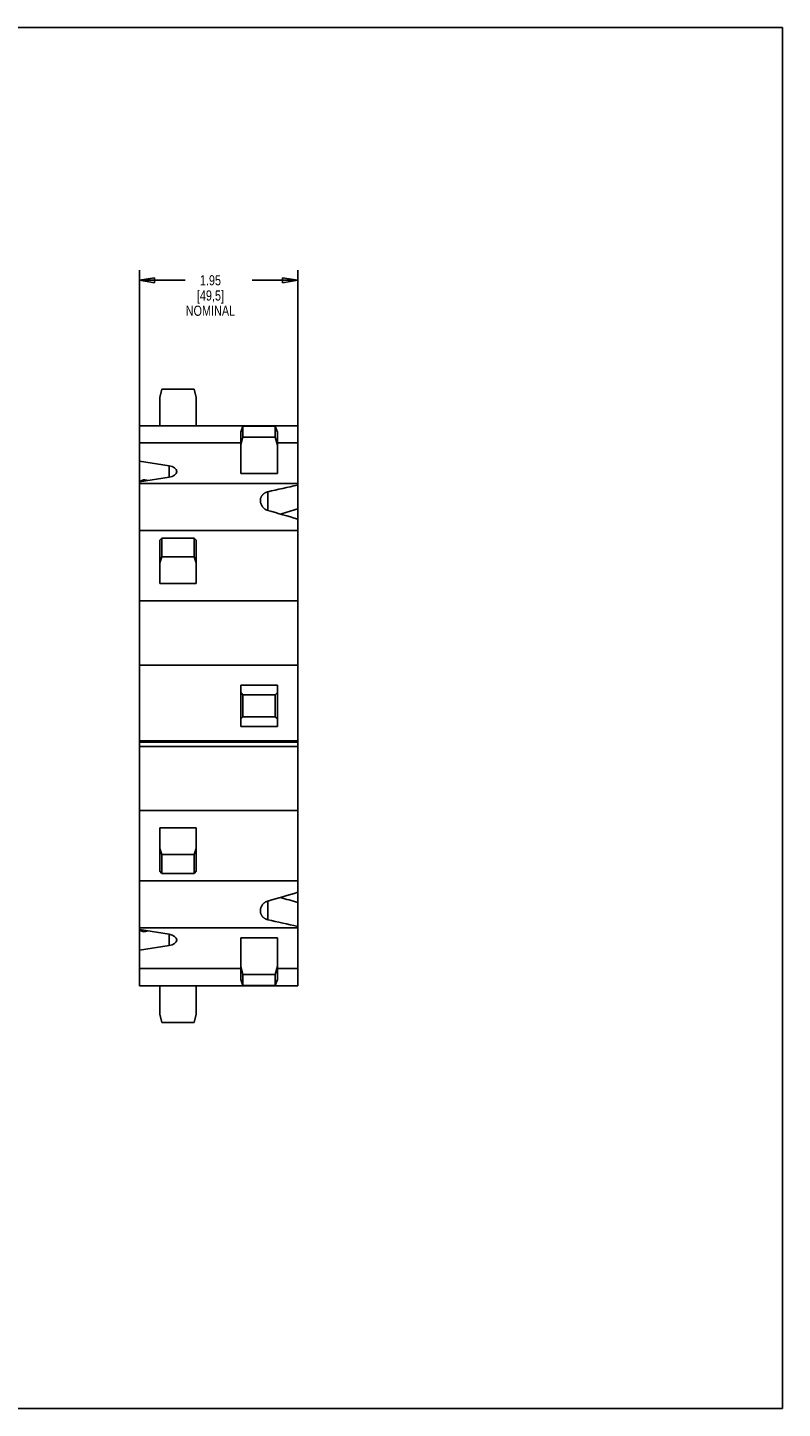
# Model space of a CAD drawing. Header units: inches. Extents: x 0 to 22, y 0 to 17.
# Tile 3 of 3: x 12.7 to 22, y 0 to 17. Entities that reach past the tile are written whole.
import ezdxf

# ---------------------------------------------------------------- set-up
doc = ezdxf.new("R2010")
doc.units = ezdxf.units.IN
doc.header["$LTSCALE"] = 1.21
doc.header["$MEASUREMENT"] = 0
doc.layers.get('0').update_dxf_attribs({"linetype": 'CONTINUOUS'})
doc.layers.add('ALL_FEATURES', color=7, linetype='CONTINUOUS')
doc.styles.get("Standard").update_dxf_attribs({"font": 'txt', "width": 0.8})
doc.dimstyles.new('DIMSTYLE_1', dxfattribs={"dimtxt": 0.125, "dimasz": 0.1875, "dimexe": 0.18, "dimexo": 0.0625, "dimgap": 0.09, "dimtad": 0, "dimtih": 1, "dimtoh": 1, "dimzin": 4, "dimdsep": 46, "dimtxsty": 'STANDARD', "dimblk": 'CLOSED', "dimblk1": 'CLOSED', "dimblk2": 'CLOSED', "dimcen": 0.09, "dimadec": 0, "dimazin": 0, "dimtp": 0.01, "dimtm": 0.01, "dimtfac": 1, "dimtofl": 0, "dimtmove": 0, "dimatfit": 3, "dimldrblk": 'CLOSED', "dimfxl": 1, "dimtolj": 1, "dimtzin": 4, "dimarcsym": 0})

# ---------------------------------------------------------------- blocks, each defined once
blk = doc.blocks.new('_CLOSED')
at = {"color": 0, "linetype": 'BYBLOCK'}
for p, q in [((0, 0), (-1, 0.167)), ((-1, 0.167), (-1, -0.167)), ((-1, -0.167), (0, 0)), ((-1, 0), (0, 0))]:
    blk.add_line(p, q, dxfattribs=at)
blk = doc.blocks.new('*D1')
at = {"color": 3, "linetype": 'CONTINUOUS'}
for p, q in [((14.08, 11.949), (14.08, 14.014)), ((16.03, 11.949), (16.03, 14.014)), ((14.08, 13.889), (14.642, 13.889)), ((16.03, 13.889), (15.467, 13.889))]:
    blk.add_line(p, q, dxfattribs=at)
at = {"color": 3, "linetype": 'CONTINUOUS', "xscale": 0.1875, "yscale": 0.1875, "zscale": 0.1875, "rotation": 180}
blk.add_blockref('_CLOSED', (14.08, 13.889), dxfattribs=at)
at = {"color": 3, "linetype": 'CONTINUOUS', "xscale": 0.1875, "yscale": 0.1875, "zscale": 0.1875}
blk.add_blockref('_CLOSED', (16.03, 13.889), dxfattribs=at)
at = {"color": 3, "linetype": 'CONTINUOUS', "insert": (14.955, 13.952), "char_height": 0.125, "width": 0.7, "attachment_point": 2, "line_spacing_factor": 0.9}
blk.add_mtext('1.95\\P[49,5]\\PNOMINAL', dxfattribs=at)

msp = doc.modelspace()

# ---------------------------------------------------------------- linework, layer by layer
at = {"color": 7, "linetype": 'CONTINUOUS'}
for p, q in [((0, 17), (22, 17)), ((22, 0), (22, 17)), ((14.08, 11.887), (14.08, 12.098)), ((15.356, 12.093), (15.33, 12.02)), ((15.356, 12.093), (15.356, 11.959)), ((15.356, 12.093), (15.753, 12.093)), ((15.753, 12.093), (15.753, 11.959)), ((15.753, 12.093), (15.78, 12.02)), ((16.03, 11.387), (16.03, 12.098)), ((15.33, 11.509), (15.33, 12.02)), ((15.356, 11.959), (15.33, 11.859)), ((15.356, 11.959), (15.753, 11.959)), ((15.753, 11.959), (15.78, 11.859)), ((15.78, 11.509), (15.78, 12.02)), ((14.08, 11.887), (15.33, 11.887)), ((15.78, 11.887), (16.03, 11.887)), ((15.33, 11.509), (15.78, 11.509)), ((14.08, 9.151), (14.08, 11.387)), ((14.08, 11.387), (16.03, 11.387)), ((16.03, 10.808), (14.08, 10.808)), ((14.356, 10.716), (14.33, 10.689)), ((14.356, 10.483), (14.356, 10.716)), ((14.753, 10.716), (14.356, 10.716)), ((14.753, 10.483), (14.753, 10.716)), ((14.753, 10.716), (14.78, 10.689)), ((16.03, 10.808), (16.03, 9.151)), ((14.33, 10.689), (14.33, 10.154)), ((14.78, 10.689), (14.78, 10.154)), ((14.356, 10.483), (14.33, 10.41)), ((14.753, 10.483), (14.356, 10.483)), ((14.753, 10.483), (14.78, 10.41)), ((14.78, 10.154), (14.33, 10.154)), ((16.03, 9.942), (14.08, 9.942)), ((14.08, 9.151), (16.03, 9.151)), ((15.33, 8.396), (15.33, 8.906)), ((15.33, 8.906), (15.78, 8.906)), ((15.78, 8.396), (15.78, 8.906)), ((15.356, 8.785), (15.33, 8.812)), ((15.356, 8.785), (15.356, 8.516)), ((15.356, 8.785), (15.753, 8.785)), ((15.753, 8.785), (15.78, 8.812)), ((15.753, 8.785), (15.753, 8.516)), ((15.356, 8.516), (15.33, 8.49)), ((15.356, 8.516), (15.753, 8.516)), ((15.753, 8.516), (15.78, 8.49)), ((15.33, 8.396), (15.78, 8.396)), ((14.08, 5.915), (14.08, 8.151)), ((14.08, 8.151), (16.03, 8.151)), ((16.03, 8.151), (16.03, 6.494)), ((16.03, 7.36), (14.08, 7.36)), ((14.78, 7.148), (14.33, 7.148)), ((14.33, 7.148), (14.33, 6.613)), ((14.78, 7.148), (14.78, 6.613)), ((14.356, 6.819), (14.33, 6.892)), ((14.753, 6.819), (14.356, 6.819)), ((14.356, 6.586), (14.356, 6.819)), ((14.753, 6.819), (14.78, 6.892)), ((14.753, 6.586), (14.753, 6.819)), ((16.03, 6.494), (14.08, 6.494)), ((14.356, 6.586), (14.33, 6.613)), ((14.753, 6.586), (14.356, 6.586)), ((14.753, 6.586), (14.78, 6.613)), ((14.08, 5.915), (16.03, 5.915)), ((15.33, 5.793), (15.78, 5.793)), ((15.33, 5.282), (15.33, 5.793)), ((15.78, 5.282), (15.78, 5.793)), ((16.03, 5.415), (16.03, 5.915)), ((15.356, 5.343), (15.33, 5.443)), ((15.753, 5.343), (15.78, 5.443)), ((14.08, 5.415), (15.33, 5.415)), ((15.356, 5.208), (15.33, 5.282)), ((15.356, 5.343), (15.753, 5.343)), ((15.356, 5.343), (15.356, 5.208)), ((15.753, 5.343), (15.753, 5.208)), ((15.753, 5.208), (15.78, 5.282)), ((15.78, 5.415), (16.03, 5.415)), ((15.356, 5.208), (15.753, 5.208)), ((0, 0), (22, 0))]:
    msp.add_line(p, q, dxfattribs=at)
at = {"layer": 'ALL_FEATURES', "color": 7, "linetype": 'CONTINUOUS'}
for p, q in [((14.356, 12.548), (14.33, 12.448)), ((14.33, 12.448), (14.33, 12.098)), ((14.753, 12.548), (14.356, 12.548)), ((14.753, 12.548), (14.78, 12.448)), ((14.78, 12.448), (14.78, 12.098)), ((16.03, 12.098), (14.08, 12.098)), ((14.08, 11.387), (14.08, 11.887)), ((14.447, 11.605), (14.08, 11.661)), ((14.447, 11.465), (14.447, 11.605)), ((14.08, 11.408), (14.447, 11.465)), ((14.08, 11.413), (14.131, 11.433)), ((15.662, 11.055), (15.662, 11.285)), ((16.03, 11.387), (16.03, 10.808)), ((14.08, 8.151), (14.08, 9.151)), ((16.03, 8.151), (16.03, 9.151)), ((14.08, 8.219), (16.03, 8.219)), ((14.08, 8.203), (16.03, 8.203)), ((16.03, 5.915), (16.03, 6.494)), ((15.662, 6.246), (15.662, 6.016)), ((14.08, 5.203), (14.08, 5.915)), ((14.08, 5.894), (14.447, 5.837)), ((14.08, 5.889), (14.131, 5.868)), ((14.447, 5.837), (14.447, 5.697)), ((14.447, 5.697), (14.08, 5.64)), ((16.03, 5.415), (16.03, 5.203)), ((16.03, 5.203), (14.08, 5.203)), ((14.33, 5.203), (14.33, 4.853)), ((14.78, 5.203), (14.78, 4.853)), ((14.356, 4.753), (14.33, 4.853)), ((14.753, 4.753), (14.78, 4.853)), ((14.753, 4.753), (14.356, 4.753))]:
    msp.add_line(p, q, dxfattribs=at)
for centre, major_axis, ratio, start_param, end_param in [((14.415, 11.535), (0.125, 0), 0.57735, 4.974188, 7.592182), ((6.085, 8.651), (13.207, 0), 0.265664, 0.911234, 0.915794), ((24.169, 8.651), (13.001, 0), 0.267949, 2.247242, 2.284028), ((6.255, 8.651), (13.001, 0), 0.267949, 0.719924, 0.761792), ((25.922, 8.651), (13.454, 0), 0.265664, 2.396854, 2.420401), ((6.255, 8.651), (13.001, 0), 0.267949, -0.761792, -0.719924), ((25.922, 8.651), (13.454, 0), 0.265664, -2.420401, -2.396854), ((24.169, 8.651), (13.001, 0), 0.267949, -2.284028, -2.247242), ((6.085, 8.651), (13.207, 0), 0.265664, -0.915794, -0.911234), ((14.415, 5.767), (0.125, 0), 0.57735, -1.308997, 1.308997)]:
    msp.add_ellipse(centre, major_axis=major_axis, ratio=ratio, start_param=start_param, end_param=end_param, dxfattribs=at)
for points, knots in [([(15.57, 11.176), (15.57, 11.179), (15.57, 11.184), (15.571, 11.193), (15.572, 11.201), (15.575, 11.21), (15.578, 11.218), (15.582, 11.226), (15.586, 11.234), (15.591, 11.241), (15.598, 11.249), (15.604, 11.256), (15.612, 11.262), (15.621, 11.268), (15.63, 11.274), (15.64, 11.278), (15.651, 11.282), (15.658, 11.285), (15.662, 11.285)], [0, 0, 0, 0, 0.05519, 0.110345, 0.165653, 0.221311, 0.277535, 0.334556, 0.392617, 0.451973, 0.512886, 0.575615, 0.640404, 0.707467, 0.776958, 0.848944, 0.923363, 1, 1, 1, 1]), ([(15.662, 11.055), (15.658, 11.056), (15.651, 11.059), (15.64, 11.064), (15.63, 11.07), (15.62, 11.076), (15.612, 11.083), (15.604, 11.09), (15.598, 11.098), (15.59, 11.109), (15.582, 11.123), (15.576, 11.137), (15.573, 11.149), (15.571, 11.158), (15.57, 11.167), (15.57, 11.173), (15.57, 11.176)], [0, 0, 0, 0, 0.07535, 0.148657, 0.219803, 0.2888, 0.355743, 0.420773, 0.484047, 0.545727, 0.664855, 0.779463, 0.835478, 0.890803, 0.94559, 1, 1, 1, 1]), ([(15.57, 6.126), (15.57, 6.129), (15.57, 6.135), (15.571, 6.144), (15.573, 6.153), (15.576, 6.164), (15.582, 6.179), (15.59, 6.193), (15.598, 6.204), (15.604, 6.211), (15.612, 6.219), (15.62, 6.226), (15.63, 6.232), (15.64, 6.238), (15.651, 6.243), (15.658, 6.245), (15.662, 6.246)], [0, 0, 0, 0, 0.05441, 0.109197, 0.164522, 0.220537, 0.335145, 0.454273, 0.515953, 0.579227, 0.644257, 0.7112, 0.780197, 0.851343, 0.92465, 1, 1, 1, 1]), ([(15.662, 6.016), (15.658, 6.017), (15.651, 6.019), (15.64, 6.023), (15.63, 6.028), (15.621, 6.034), (15.612, 6.04), (15.604, 6.046), (15.598, 6.053), (15.591, 6.06), (15.586, 6.068), (15.582, 6.076), (15.578, 6.084), (15.575, 6.092), (15.572, 6.1), (15.571, 6.109), (15.57, 6.117), (15.57, 6.123), (15.57, 6.126)], [0, 0, 0, 0, 0.076637, 0.151056, 0.223042, 0.292533, 0.359596, 0.424385, 0.487114, 0.548027, 0.607383, 0.665444, 0.722465, 0.778689, 0.834347, 0.889655, 0.94481, 1, 1, 1, 1])]:
    msp.add_open_spline(points, degree=3, knots=knots, dxfattribs=at)

# ---------------------------------------------------------------- dimensions: what is measured, and where the dimension line sits
at = {"color": 3, "linetype": 'CONTINUOUS'}
dim = msp.add_linear_dim(base=(16.03, 13.889), p1=(14.08, 11.949), p2=(16.03, 11.949), text='<>\\PNOMINAL', dimstyle='DIMSTYLE_1', dxfattribs=at)
dim.commit()
dim.dimension.update_dxf_attribs({"geometry": '*D1', "text_midpoint": (14.83, 13.702), "dimtype": 160})

doc.saveas('drawing.dxf')
